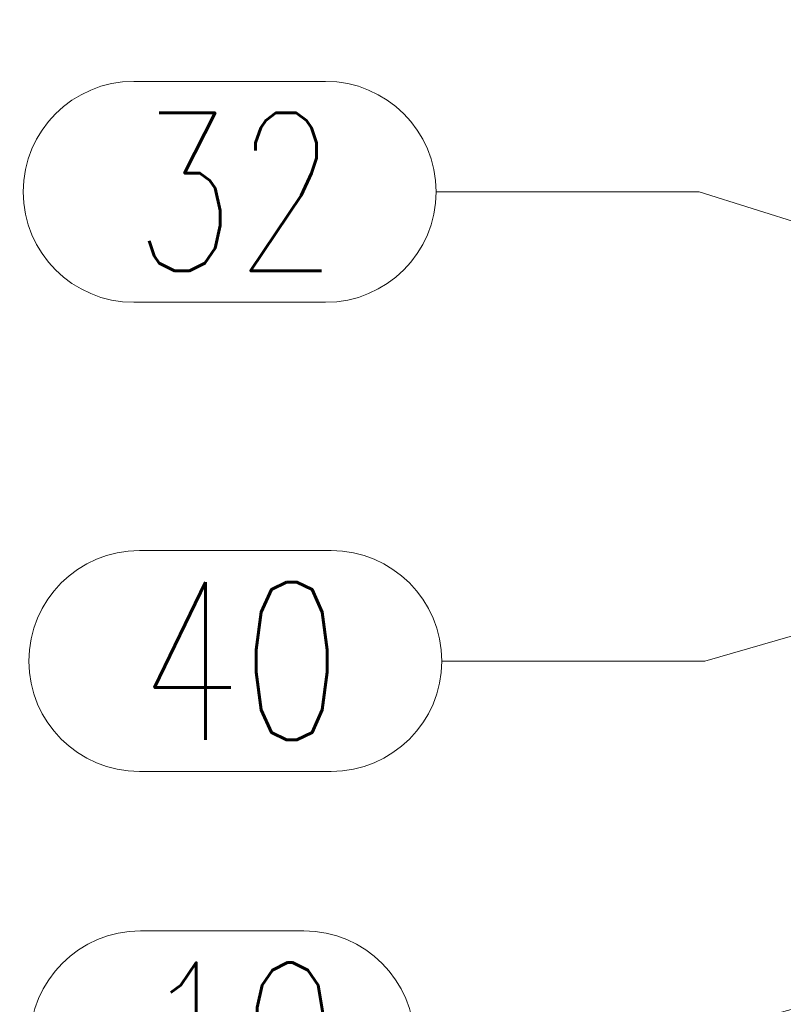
# Model space of a CAD drawing. Header units: millimetres. Extents: x 3515 to 4528, y 13642 to 14292.
# Tile 81 of 96: x 4223 to 4238, y 14184 to 14203. Entities that reach past the tile are written whole.
import ezdxf

# ---------------------------------------------------------------- set-up
doc = ezdxf.new("R2010")
doc.units = ezdxf.units.MM
doc.header["$LTSCALE"] = 10
doc.layers.add('PS_Pos', color=1, linetype='Continuous', lineweight=15)
doc.styles.add('simplex', font='simplex.shx', dxfattribs={"width": 0.75})

# ---------------------------------------------------------------- blocks, each defined once
blk = doc.blocks.new('*X474')
at = {"color": 1}
for p, q in [((4244.819, 14186.138), (4235.521, 14183.504)), ((4225.314, 14185.604), (4228.421, 14185.604)), ((4230.521, 14183.504), (4235.521, 14183.504)), ((4225.314, 14181.404), (4228.421, 14181.404))]:
    blk.add_line(p, q, dxfattribs=at)
for centre, start, end in [((4225.314, 14183.504), 90, 270), ((4228.421, 14183.504), 270, 90)]:
    blk.add_arc(centre, 2.1, start, end, dxfattribs=at)
at = {"color": 2, "style": 'simplex', "width": 0.75}
blk.add_text('19', height=3, dxfattribs=at).set_placement((4225.314, 14182.004))
blk = doc.blocks.new('*X475')
at = {"color": 1}
for p, q in [((4249.469, 14194.609), (4236.039, 14190.735)), ((4225.296, 14192.835), (4228.939, 14192.835)), ((4231.039, 14190.735), (4236.039, 14190.735)), ((4225.296, 14188.635), (4228.939, 14188.635))]:
    blk.add_line(p, q, dxfattribs=at)
for centre, start, end in [((4225.296, 14190.735), 90, 270), ((4228.939, 14190.735), 270, 90)]:
    blk.add_arc(centre, 2.1, start, end, dxfattribs=at)
at = {"color": 2, "style": 'simplex', "width": 0.75}
blk.add_text('40', height=3, dxfattribs=at).set_placement((4225.296, 14189.235))
blk = doc.blocks.new('*X476')
at = {"color": 1}
for p, q in [((4225.189, 14201.754), (4228.831, 14201.754)), ((4230.931, 14199.654), (4235.931, 14199.654)), ((4244.819, 14196.839), (4235.931, 14199.654)), ((4225.189, 14197.554), (4228.831, 14197.554))]:
    blk.add_line(p, q, dxfattribs=at)
for centre, start, end in [((4225.189, 14199.654), 90, 270), ((4228.831, 14199.654), 270, 90)]:
    blk.add_arc(centre, 2.1, start, end, dxfattribs=at)
at = {"color": 2, "style": 'simplex', "width": 0.75}
blk.add_text('32', height=3, dxfattribs=at).set_placement((4225.189, 14198.154))
blk = doc.blocks.new('*X477')
at = {"color": 1}
for p, q in [((4225.122, 14207.759), (4228.765, 14207.759)), ((4230.865, 14205.659), (4235.865, 14205.659)), ((4247.769, 14200.009), (4235.865, 14205.659)), ((4225.122, 14203.559), (4228.765, 14203.559))]:
    blk.add_line(p, q, dxfattribs=at)
for centre, start, end in [((4225.122, 14205.659), 90, 270), ((4228.765, 14205.659), 270, 90)]:
    blk.add_arc(centre, 2.1, start, end, dxfattribs=at)
at = {"color": 2, "style": 'simplex', "width": 0.75}
blk.add_text('48', height=3, dxfattribs=at).set_placement((4225.122, 14204.159))
blk = doc.blocks.new('*X478')
at = {"color": 1}
for p, q in [((4225.122, 14207.759), (4228.765, 14207.759)), ((4230.865, 14205.659), (4235.865, 14205.659)), ((4241.869, 14200.009), (4235.865, 14205.659)), ((4225.122, 14203.559), (4228.765, 14203.559))]:
    blk.add_line(p, q, dxfattribs=at)
for centre, start, end in [((4225.122, 14205.659), 90, 270), ((4228.765, 14205.659), 270, 90)]:
    blk.add_arc(centre, 2.1, start, end, dxfattribs=at)
at = {"color": 2, "style": 'simplex', "width": 0.75}
blk.add_text('48', height=3, dxfattribs=at).set_placement((4225.122, 14204.159))
blk = doc.blocks.new('*X480')
at = {"color": 1}
for p, q in [((4225.531, 14212.815), (4228.639, 14212.815)), ((4230.739, 14210.715), (4235.739, 14210.715)), ((4244.819, 14201.922), (4235.739, 14210.715)), ((4225.531, 14208.615), (4228.639, 14208.615))]:
    blk.add_line(p, q, dxfattribs=at)
for centre, start, end in [((4225.531, 14210.715), 90, 270), ((4228.639, 14210.715), 270, 90)]:
    blk.add_arc(centre, 2.1, start, end, dxfattribs=at)
at = {"color": 2, "style": 'simplex', "width": 0.75}
blk.add_text('16', height=3, dxfattribs=at).set_placement((4225.531, 14209.215))

msp = doc.modelspace()

# ---------------------------------------------------------------- block references
at = {"layer": 'PS_Pos'}
for name in ['*X480', '*X477', '*X478', '*X476', '*X475', '*X474']:
    msp.add_blockref(name, (0, 0), dxfattribs=at)

doc.saveas('drawing.dxf')
